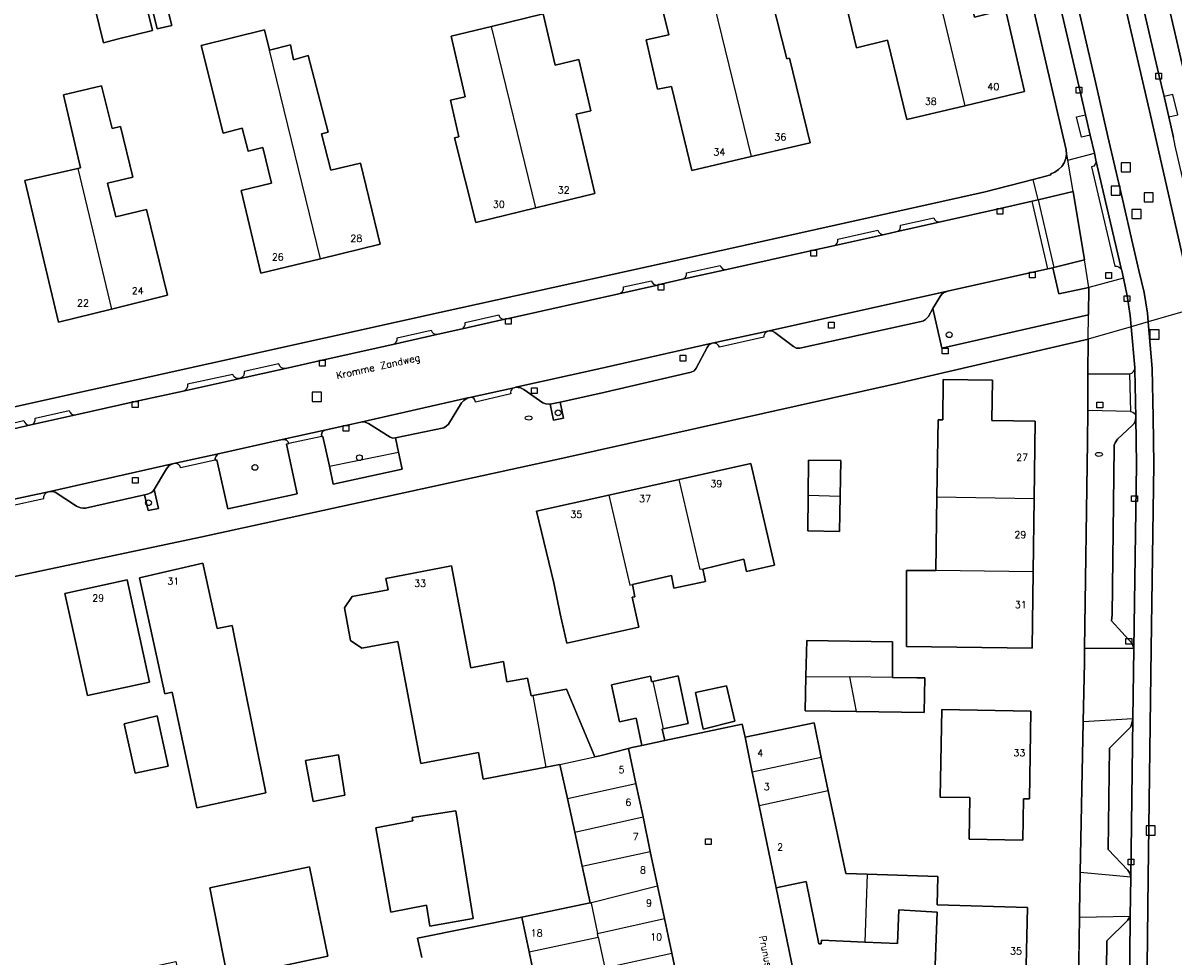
# Model space of a CAD drawing. Header units: metres. Extents: x 108000 to 109000, y 423000 to 423600.
# Tile 5 of 88: x 108062 to 108161, y 423119 to 423200. Entities that reach past the tile are written whole.
import ezdxf

# ---------------------------------------------------------------- set-up
doc = ezdxf.new("R2010")
doc.units = ezdxf.units.M
doc.header["$MEASUREMENT"] = 0
for name, color, linetype in [('Boomspiegel', 10, 'Continuous'), ('brandkraan _ -put', 10, 'Continuous'), ('Erf', 10, 'Continuous'), ('Fietspad', 10, 'Continuous'), ('groenvoorziening', 10, 'Continuous'), ('Huisnummers', 10, 'Continuous'), ('inspectie- _rioolput', 10, 'Continuous'), ('kolk', 10, 'Continuous'), ('onverhard', 10, 'Continuous'), ('Openbare_ruimtenaam', 10, 'Continuous'), ('pand', 10, 'Continuous'), ('Parkeervlak', 10, 'Continuous'), ('rijbaan lokale weg', 10, 'Continuous'), ('vegetatieobject', 10, 'Continuous'), ('Voetpad', 10, 'Continuous'), ('waterleidingput', 10, 'Continuous'), ('Wegmarkering', 10, 'Continuous')]:
    doc.layers.add(name, color=color, linetype=linetype)
doc.styles.get("Standard").update_dxf_attribs({"font": 'txt.shx'})

# ---------------------------------------------------------------- blocks, each defined once
blk = doc.blocks.new('308_ACAD_1_FMEBLOCK60')
at = {"layer": 'Erf', "color": 52, "true_color": 0xd2d200}
for points in [[(19.428, -5.707), (19.047, -4.05), (28.061, -2.208), (33.966, -0.979), (33.281, 2.177), (32.64, 5.126), (32.006, 8.044), (31.366, 10.991), (30.139, 10.757), (24.713, 9.724), (24.327, 12.01), (19.335, 11.06), (17.346, 21.624), (14.241, 21.039), (13.248, 21.717), (12.73, 24.52), (13.408, 25.512), (16.504, 26.095), (16.319, 27.078), (21.984, 28.16), (23.664, 19.331), (26.467, 19.902), (26.772, 18.13), (28.554, 18.444), (28.872, 16.917), (29.029, 16.947), (31.925, 17.511), (34.389, 11.638), (34.82, 11.73), (37.296, 12.364), (37.584, 12.438), (38.455, 12.624), (37.944, 14.996), (36.499, 14.685), (35.81, 17.883), (39.183, 18.609), (39.282, 18.147), (39.384, 18.169), (41.573, 18.64), (42.459, 14.528), (40.296, 14.062), (40.206, 14.043), (40.421, 13.047), (47.115, 14.474), (47.366, 13.348), (53.33, 14.577), (53.959, 11.594), (54.567, 8.713), (56.075, 1.569), (57.925, 1.505), (64.05, 1.292), (63.969, -1.15), (71.796, -1.396), (71.612, -8.84)], [(63.726, -8.652), (63.994, -1.775), (60.661, -1.597), (60.547, -4.485), (57.715, -4.37), (53.971, -4.219), (53.938, -4.517), (53.76, -4.515), (52.645, 0.855), (50.051, 0.311), (53.108, -14.516)], [(76.128, -13.816), (76.282, -2.258), (76.287, -1.852), (76.356, 1.651), (76.612, 14.68), (76.713, 19.794), (76.73, 21.027), (76.972, 38.875), (76.994, 41.593), (77.02, 44.766), (77.044, 47.763), (60.52, 43.937), (31.62, 37.487), (0.275, 30.642), (-29.189, 24.406), (-34.16, 23.366), (-59.129, 18.144), (-77.044, 14.306)]]:
    blk.add_lwpolyline(points, dxfattribs=at)

msp = doc.modelspace()

# ---------------------------------------------------------------- linework, layer by layer
at = {"layer": 'Boomspiegel', "color": 32, "true_color": 0xe17500}
for points in [[(108108.422, 423167.216), (108107.556, 423167.037), (108107.855, 423165.66), (108108.725, 423165.844), (108108.422, 423167.216)], [(108073.326, 423159.651), (108073.197, 423159.503), (108073.032, 423159.378), (108072.746, 423159.262), (108072.49, 423159.205), (108072.796, 423157.836), (108073.684, 423158.012), (108073.326, 423159.651)]]:
    msp.add_lwpolyline(points, dxfattribs=at)
at = {"layer": 'brandkraan _ -put', "color": 5}
for centre in [(108105.705, 423165.85), (108155.013, 423162.699)]:
    msp.add_ellipse(centre, major_axis=(0.3, 0), ratio=0.583333, dxfattribs=at)
at = {"layer": 'Erf', "color": 52, "true_color": 0xd2d200}
for points in [[(108070.131, 423198.605), (108068.934, 423198.294), (108067.433, 423204.444), (108068.28, 423204.672), (108067.688, 423206.94), (108071.048, 423207.795), (108071.707, 423205.292), (108073.174, 423199.353), (108070.131, 423198.605)], [(108073.719, 423204.23), (108074.176, 423204.343), (108074.752, 423202.03), (108074.313, 423201.921), (108074.84, 423199.804), (108073.585, 423199.492), (108073.056, 423201.619), (108072.699, 423201.515), (108071.439, 423206.578), (108073.032, 423206.989), (108073.719, 423204.23)], [(108121.004, 423204.63), (108120.824, 423205.372), (108121.212, 423205.488), (108122.734, 423205.891), (108125.568, 423206.611), (108126.69, 423202.164), (108128.015, 423196.911), (108128.252, 423196.969), (108130.035, 423189.658), (108124.948, 423188.458), (108119.804, 423187.245), (108118.051, 423194.526), (108116.843, 423194.298), (108115.854, 423198.545), (108117.821, 423198.997), (108116.675, 423203.673), (108121.004, 423204.63)], [(108140.624, 423204.556), (108142.581, 423205.034), (108145.056, 423205.608), (108145.745, 423202.595), (108143.865, 423202.105), (108144.238, 423200.523), (108146.923, 423201.185), (108148.588, 423194.083), (108143.415, 423192.859), (108138.387, 423191.67), (108136.737, 423198.524), (108134.044, 423197.876), (108132.455, 423204.477), (108140.181, 423206.366), (108140.624, 423204.556)], [(108047.832, 423163.837), (108098.146, 423175.015), (108124.034, 423180.716), (108145.179, 423185.417), (108149.328, 423186.483), (108150.858, 423186.876), (108150.844, 423186.979), (108151.204, 423187.118), (108151.527, 423187.329), (108151.799, 423187.603), (108152.008, 423187.928), (108152.145, 423188.288), (108152.204, 423188.67), (108152.183, 423189.055), (108148.756, 423203.848)], [(108102.498, 423199.694), (108106.953, 423200.803), (108107.993, 423196.373), (108110.037, 423196.853), (108111.077, 423192.424), (108109.811, 423192.126), (108111.422, 423185.263), (108106.326, 423184.024), (108101.131, 423182.761), (108099.289, 423190.073), (108099.669, 423190.175), (108098.937, 423193.345), (108100.213, 423193.639), (108099.008, 423198.861), (108102.498, 423199.694)], [(108083.286, 423197.663), (108085.1, 423198.118), (108085.357, 423196.835), (108086.64, 423197.211), (108088.368, 423190.555), (108087.802, 423190.411), (108088.608, 423187.277), (108091.173, 423187.88), (108092.869, 423180.868), (108087.701, 423179.615), (108082.548, 423178.366), (108080.853, 423185.528), (108083.478, 423186.16), (108082.701, 423189.235), (108082.134, 423189.091), (108081.441, 423188.917), (108080.938, 423190.904), (108079.29, 423190.488), (108077.379, 423198.05), (108082.853, 423199.433), (108083.286, 423197.663)], [(108069.623, 423175.274), (108065.038, 423174.141), (108063.257, 423181.661), (108062.141, 423186.39), (108066.717, 423187.429), (108066.935, 423187.478), (108065.476, 423193.791), (108068.757, 423194.567), (108069.678, 423190.896), (108070.394, 423191.069), (108071.487, 423186.681), (108069.279, 423186.165), (108069.998, 423183.24), (108072.653, 423183.872), (108074.464, 423176.471), (108069.623, 423175.274)], [(108149.414, 423158.897), (108149.33, 423152.54), (108149.243, 423145.953), (108138.384, 423146.086), (108138.384, 423152.659), (108140.917, 423152.659), (108140.982, 423159.034), (108141.103, 423165.687), (108141.503, 423165.681), (108141.549, 423169.181), (108145.798, 423169.125), (108145.752, 423165.625), (108149.502, 423165.576), (108149.414, 423158.897)], [(108114.671, 423151.435), (108114.87, 423150.391), (108114.665, 423150.342), (108115.24, 423147.758), (108109.001, 423146.362), (108108.428, 423148.898), (108107.886, 423151.583), (108106.391, 423157.79), (108112.643, 423159.183), (108118.714, 423160.536), (108124.913, 423161.918), (108126.95, 423153.115), (108124.534, 423152.57), (108124.305, 423153.644), (108120.755, 423152.782), (108120.984, 423151.708), (108118.241, 423151.136), (108118.042, 423152.239), (108114.671, 423151.435)], [(108129.86, 423159.165), (108129.886, 423162.202), (108132.684, 423162.178), (108132.627, 423159.093), (108132.571, 423156.044), (108129.833, 423156.098), (108129.86, 423159.165)], [(108072.05, 423152.013), (108077.538, 423153.306), (108078.752, 423147.646), (108080.059, 423147.898), (108082.975, 423133.428), (108077.015, 423132.134), (108074.887, 423142.133), (108074.255, 423141.988), (108072.05, 423152.013)], [(108067.556, 423141.838), (108065.608, 423150.669), (108070.977, 423151.844), (108072.924, 423143.012), (108067.556, 423141.838)], [(108134.017, 423140.461), (108129.609, 423140.525), (108129.679, 423143.502), (108129.751, 423146.599), (108137.151, 423146.488), (108137.151, 423143.419), (108139.278, 423143.389), (108139.963, 423143.383), (108139.907, 423140.376), (108134.017, 423140.461)], [(108122.811, 423142.698), (108123.529, 423139.625), (108120.784, 423138.934), (108120.127, 423142.096), (108122.811, 423142.698)], [(108073.584, 423140.088), (108074.543, 423135.739), (108071.665, 423135.131), (108070.72, 423139.398), (108073.584, 423140.088)], [(108141.273, 423133.068), (108141.428, 423140.631), (108149.136, 423140.504), (108149.011, 423132.912), (108148.501, 423132.922), (108148.429, 423129.343), (108143.79, 423129.437), (108143.862, 423133.016), (108141.273, 423133.068)], [(108086.409, 423136.224), (108089.271, 423136.706), (108089.819, 423133.223), (108087.058, 423132.691), (108086.409, 423136.224)], [(108093.774, 423123.114), (108092.479, 423130.407), (108095.681, 423130.996), (108095.631, 423131.307), (108099.411, 423131.874), (108100.901, 423122.555), (108097.151, 423121.898), (108096.857, 423123.715), (108093.774, 423123.114)], [(108076.404, 423116.577), (108079.696, 423117.31), (108078.121, 423125.224), (108086.747, 423127.044), (108088.335, 423119.306), (108082.249, 423117.993), (108082.293, 423117.77), (108082.604, 423116.186), (108083.091, 423113.948), (108078.707, 423113.063), (108077.246, 423112.778), (108072.863, 423111.863), (108071.77, 423111.655), (108071.016, 423115.378), (108072.782, 423115.771), (108072.268, 423118.214), (108075.199, 423118.829), (108075.705, 423116.421), (108076.404, 423116.577)]]:
    msp.add_lwpolyline(points, dxfattribs=at)
msp.add_lwpolyline([(108160.927, 423201.919), (108163.319, 423191.576), (108163.47, 423191.292), (108163.75, 423191.036), (108163.753, 423190.761), (108164.219, 423190.436, 0.097961), (108164.92, 423190.353), (108167.83, 423191.084), (108170.704, 423191.806), (108171.873, 423192.1), (108179.242, 423193.998), (108188.864, 423196.475), (108197.644, 423198.736), (108207.706, 423201.327)], format="xyb", dxfattribs=at)
at = {"layer": 'Fietspad', "color": 255}
for points in [[(108141.13, 423265.161), (108141.32, 423264.928), (108141.769, 423264.23), (108142.589, 423262.795), (108143.193, 423261.391), (108143.437, 423260.733), (108144.881, 423254.847), (108147.193, 423244.858), (108149.44, 423235.246), (108150.213, 423231.969), (108151.886, 423224.731), (108159.562, 423191.678), (108162.501, 423178.716), (108162.803, 423177.716), (108163.19, 423175.301)], [(108159.272, 423174.165), (108159.209, 423174.904), (108158.919, 423176.704), (108158.457, 423178.591), (108157.95, 423180.866), (108157.059, 423184.772), (108155.791, 423190.184), (108154.753, 423194.791), (108151.016, 423210.836), (108145.383, 423234.905), (108140.109, 423257.536), (108139.679, 423259.301), (108138.902, 423261.311), (108138.809, 423261.454)], [(108147.455, 423219.509), (108153.292, 423194.451), (108153.847, 423192.066), (108154.262, 423190.299), (108154.617, 423188.759), (108154.757, 423188.151), (108156.951, 423178.675), (108156.986, 423178.618), (108157.125, 423177.955), (108157.445, 423176.424), (108157.719, 423174.721), (108157.803, 423173.739)], [(108164.642, 423175.722), (108164.278, 423177.993), (108163.954, 423179.34), (108163.753, 423180.173), (108163.746, 423180.204), (108161.578, 423189.514), (108161.566, 423189.564), (108161.448, 423190.114), (108161.066, 423191.901), (108160.639, 423193.661), (108160.174, 423195.665), (108156.443, 423211.736)], [(108157.803, 423173.739), (108158.104, 423170.214), (108158.118, 423170.048), (108158.209, 423165.904), (108158.25, 423161.828), (108158.024, 423145.907), (108157.941, 423139.832), (108157.763, 423126.135), (108157.704, 423122.741), (108157.615, 423112.477)], [(108159.272, 423174.165), (108157.805, 423173.74), (108157.803, 423173.739)], [(108161.525, 423023.264), (108161.396, 423023.408), (108160.303, 423025.009), (108159.371, 423026.841), (108158.548, 423029.526), (108158.247, 423031.914), (108158.172, 423034.512), (108158.225, 423040.658), (108158.479, 423062.883), (108158.702, 423080.866), (108159.1, 423110.723), (108159.263, 423126.117), (108159.524, 423145.886), (108159.75, 423161.825), (108159.709, 423165.928), (108159.617, 423170.128), (108159.272, 423174.165)]]:
    msp.add_lwpolyline(points, dxfattribs=at)
at = {"layer": 'groenvoorziening', "color": 3}
msp.add_line((108088.468, 423161.684), (108094.451, 423162.907), dxfattribs=at)
for points in [[(108154.142, 423177.147), (108151.554, 423176.581), (108151.018, 423178.834), (108150.584, 423178.737), (108141.919, 423176.809), (108141.57, 423176.67), (108141.424, 423176.549), (108141.287, 423176.367), (108140.66, 423175.307), (108141.432, 423171.888), (108154.105, 423174.779), (108154.142, 423177.147)], [(108094.451, 423162.907), (108094.193, 423164.122), (108093.962, 423164.115), (108093.715, 423164.19), (108091.851, 423165.377), (108091.487, 423165.503), (108091.187, 423165.492), (108089.899, 423165.2), (108088.187, 423164.812), (108087.952, 423164.727), (108087.858, 423164.615), (108087.795, 423164.431), (108087.807, 423164.253), (108087.915, 423164.261), (108088.468, 423161.684)], [(108084.969, 423163.635), (108084.877, 423163.819), (108084.762, 423163.923), (108084.571, 423163.997), (108084.387, 423163.993), (108078.998, 423162.789), (108078.808, 423162.71), (108078.666, 423162.559), (108078.597, 423162.364), (108078.604, 423162.197), (108078.745, 423162.221), (108079.696, 423158.001), (108085.68, 423159.303), (108084.774, 423163.592), (108084.969, 423163.635)], [(108088.468, 423161.684), (108088.806, 423160.113), (108094.768, 423161.412), (108094.451, 423162.907)]]:
    msp.add_lwpolyline(points, dxfattribs=at)
at = {"layer": 'inspectie- _rioolput', "color": 30}
for p, q in [((108157.728, 423187.929), (108156.928, 423187.929)), ((108156.928, 423187.929), (108156.928, 423187.129)), ((108157.728, 423187.129), (108157.728, 423187.929)), ((108156.928, 423187.129), (108157.728, 423187.129)), ((108156.855, 423185.91), (108156.055, 423185.91)), ((108156.055, 423185.91), (108156.055, 423185.11)), ((108156.855, 423185.11), (108156.855, 423185.91)), ((108156.055, 423185.11), (108156.855, 423185.11)), ((108159.715, 423185.334), (108158.915, 423185.334)), ((108158.915, 423185.334), (108158.915, 423184.534)), ((108159.715, 423184.534), (108159.715, 423185.334)), ((108158.667, 423183.894), (108157.867, 423183.894)), ((108157.867, 423183.894), (108157.867, 423183.094)), ((108158.667, 423183.094), (108158.667, 423183.894)), ((108158.915, 423184.534), (108159.715, 423184.534)), ((108157.867, 423183.094), (108158.667, 423183.094)), ((108160.215, 423173.48), (108159.415, 423173.48)), ((108159.415, 423173.48), (108159.415, 423172.68)), ((108159.415, 423172.68), (108160.215, 423172.68)), ((108160.215, 423172.68), (108160.215, 423173.48)), ((108087.776, 423168.079), (108086.976, 423168.079)), ((108086.976, 423168.079), (108086.976, 423167.279)), ((108087.776, 423167.279), (108087.776, 423168.079)), ((108086.976, 423167.279), (108087.776, 423167.279)), ((108159.882, 423130.564), (108159.082, 423130.564)), ((108159.082, 423130.564), (108159.082, 423129.764)), ((108159.882, 423129.764), (108159.882, 423130.564)), ((108159.082, 423129.764), (108159.882, 423129.764))]:
    msp.add_line(p, q, dxfattribs=at)
at = {"layer": 'kolk', "color": 30, "true_color": 0xf07a00}
for p, q in [((108159.924, 423195.165), (108159.924, 423195.665)), ((108159.924, 423195.665), (108160.424, 423195.665)), ((108160.424, 423195.665), (108160.424, 423195.165)), ((108160.424, 423195.165), (108159.924, 423195.165)), ((108153.042, 423193.951), (108153.042, 423194.451)), ((108153.042, 423194.451), (108153.542, 423194.451)), ((108153.542, 423193.951), (108153.042, 423193.951)), ((108153.542, 423194.451), (108153.542, 423193.951)), ((108146.213, 423183.465), (108146.213, 423183.965)), ((108146.213, 423183.965), (108146.713, 423183.965)), ((108146.713, 423183.965), (108146.713, 423183.465)), ((108146.713, 423183.465), (108146.213, 423183.465)), ((108130.092, 423179.85), (108130.092, 423180.35)), ((108130.092, 423180.35), (108130.592, 423180.35)), ((108130.592, 423179.85), (108130.092, 423179.85)), ((108130.592, 423180.35), (108130.592, 423179.85)), ((108149.004, 423177.969), (108149.004, 423178.469)), ((108149.004, 423178.469), (108149.504, 423178.469)), ((108149.504, 423177.969), (108149.004, 423177.969)), ((108149.504, 423178.469), (108149.504, 423177.969)), ((108116.888, 423176.909), (108116.888, 423177.409)), ((108116.888, 423177.409), (108117.388, 423177.409)), ((108117.388, 423176.909), (108116.888, 423176.909)), ((108117.388, 423177.409), (108117.388, 423176.909)), ((108157.195, 423175.924), (108157.195, 423176.424)), ((108157.195, 423176.424), (108157.695, 423176.424)), ((108157.695, 423175.924), (108157.195, 423175.924)), ((108157.695, 423176.424), (108157.695, 423175.924)), ((108103.698, 423173.951), (108103.698, 423174.451)), ((108103.698, 423174.451), (108104.198, 423174.451)), ((108104.198, 423173.951), (108103.698, 423173.951)), ((108104.198, 423174.451), (108104.198, 423173.951)), ((108131.622, 423173.627), (108131.622, 423174.127)), ((108131.622, 423174.127), (108132.122, 423174.127)), ((108132.122, 423173.627), (108131.622, 423173.627)), ((108132.122, 423174.127), (108132.122, 423173.627)), ((108141.461, 423171.387), (108141.461, 423171.887)), ((108141.461, 423171.887), (108141.961, 423171.887)), ((108141.961, 423171.887), (108141.961, 423171.387)), ((108087.604, 423170.342), (108087.604, 423170.842)), ((108087.604, 423170.842), (108088.104, 423170.842)), ((108088.104, 423170.842), (108088.104, 423170.342)), ((108118.804, 423170.774), (108118.804, 423171.274)), ((108118.804, 423171.274), (108119.304, 423171.274)), ((108119.304, 423170.774), (108118.804, 423170.774)), ((108119.304, 423171.274), (108119.304, 423170.774)), ((108141.961, 423171.387), (108141.461, 423171.387)), ((108088.104, 423170.342), (108087.604, 423170.342)), ((108105.94, 423167.953), (108105.94, 423168.453)), ((108105.94, 423168.453), (108106.44, 423168.453)), ((108106.44, 423167.953), (108105.94, 423167.953)), ((108106.44, 423168.453), (108106.44, 423167.953)), ((108071.422, 423166.764), (108071.422, 423167.264)), ((108071.422, 423167.264), (108071.922, 423167.264)), ((108071.922, 423166.764), (108071.422, 423166.764)), ((108071.922, 423167.264), (108071.922, 423166.764)), ((108089.649, 423164.7), (108089.649, 423165.2)), ((108089.649, 423165.2), (108090.149, 423165.2)), ((108090.149, 423164.7), (108089.649, 423164.7)), ((108090.149, 423165.2), (108090.149, 423164.7)), ((108071.44, 423160.198), (108071.44, 423160.698)), ((108071.44, 423160.698), (108071.94, 423160.698)), ((108071.94, 423160.698), (108071.94, 423160.198)), ((108071.94, 423160.198), (108071.44, 423160.198)), ((108157.839, 423158.631), (108157.839, 423159.131)), ((108157.839, 423159.131), (108158.339, 423159.131)), ((108158.339, 423159.131), (108158.339, 423158.631)), ((108158.339, 423158.631), (108157.839, 423158.631)), ((108157.342, 423146.275), (108157.342, 423146.775)), ((108157.342, 423146.775), (108157.842, 423146.775)), ((108157.842, 423146.775), (108157.842, 423146.275)), ((108157.842, 423146.275), (108157.342, 423146.275)), ((108120.987, 423128.963), (108120.987, 423129.463)), ((108120.987, 423129.463), (108121.487, 423129.463)), ((108121.487, 423128.963), (108120.987, 423128.963)), ((108121.487, 423129.463), (108121.487, 423128.963)), ((108157.533, 423127.192), (108157.533, 423127.692)), ((108157.533, 423127.692), (108158.033, 423127.692)), ((108158.033, 423127.192), (108157.533, 423127.192)), ((108158.033, 423127.692), (108158.033, 423127.192))]:
    msp.add_line(p, q, dxfattribs=at)
at = {"layer": 'onverhard', "color": 255}
for points in [[(108108.422, 423167.216), (108107.556, 423167.037), (108107.855, 423165.66), (108108.725, 423165.844), (108108.422, 423167.216)], [(108073.326, 423159.651), (108073.197, 423159.503), (108073.032, 423159.378), (108072.746, 423159.262), (108072.49, 423159.205), (108072.796, 423157.836), (108073.684, 423158.012), (108073.326, 423159.651)]]:
    msp.add_lwpolyline(points, dxfattribs=at)
at = {"layer": 'pand', "color": 1}
for p, q in [((108140.624, 423204.556), (108143.415, 423192.859)), ((108106.326, 423184.024), (108102.498, 423199.694)), ((108087.701, 423179.615), (108083.286, 423197.663)), ((108066.717, 423187.429), (108069.623, 423175.274)), ((108118.714, 423160.536), (108112.643, 423159.183)), ((108129.86, 423159.165), (108132.627, 423159.093)), ((108140.982, 423159.034), (108140.917, 423152.659)), ((108140.982, 423159.034), (108149.414, 423158.897)), ((108149.33, 423152.54), (108149.414, 423158.897)), ((108149.33, 423152.54), (108140.917, 423152.659)), ((108116.428, 423143.068), (108117.34, 423138.961)), ((108129.679, 423143.502), (108133.445, 423143.47)), ((108133.445, 423143.47), (108134.017, 423140.461)), ((108137.151, 423143.419), (108133.445, 423143.47)), ((108106.073, 423141.846), (108107.183, 423135.656)), ((108107.183, 423135.656), (108108.41, 423135.89)), ((108108.41, 423135.89), (108111.433, 423136.537)), ((108108.41, 423135.89), (108109.05, 423132.943)), ((108131.003, 423136.493), (108125.035, 423135.21)), ((108131.611, 423133.612), (108131.003, 423136.493)), ((108125.035, 423135.21), (108125.633, 423132.308)), ((108109.05, 423132.943), (108114.98, 423134.23)), ((108115.589, 423131.344), (108114.98, 423134.23)), ((108109.05, 423132.943), (108109.684, 423130.025)), ((108131.611, 423133.612), (108125.633, 423132.308)), ((108109.684, 423130.025), (108115.589, 423131.344)), ((108116.217, 423128.364), (108115.589, 423131.344)), ((108109.684, 423130.025), (108110.325, 423127.076)), ((108110.325, 423127.076), (108116.217, 423128.364)), ((108116.846, 423125.386), (108116.217, 423128.364)), ((108110.325, 423127.076), (108111.01, 423123.92)), ((108134.969, 423126.404), (108134.759, 423120.529)), ((108111.01, 423123.92), (108116.846, 423125.386)), ((108117.443, 423122.552), (108116.846, 423125.386)), ((108111.654, 423121.269), (108117.443, 423122.552)), ((108118.074, 423119.565), (108117.443, 423122.552)), ((108105.738, 423119.688), (108111.722, 423120.945)), ((108111.722, 423120.945), (108111.654, 423121.269)), ((108111.722, 423120.945), (108112.284, 423118.293)), ((108105.738, 423119.688), (108106.36, 423116.736)), ((108112.284, 423118.293), (108118.074, 423119.565)), ((108118.681, 423116.683), (108118.074, 423119.565))]:
    msp.add_line(p, q, dxfattribs=at)
for points in [[(108071.707, 423205.292), (108071.048, 423207.795), (108067.688, 423206.94), (108068.28, 423204.672), (108067.433, 423204.444), (108068.934, 423198.294), (108070.131, 423198.605), (108073.174, 423199.353), (108071.707, 423205.292)], [(108071.439, 423206.578), (108072.699, 423201.515), (108073.056, 423201.619), (108073.585, 423199.492), (108074.84, 423199.804), (108074.313, 423201.921), (108074.752, 423202.03), (108074.176, 423204.343), (108073.719, 423204.23), (108073.032, 423206.989), (108071.439, 423206.578)], [(108124.948, 423188.458), (108130.035, 423189.658), (108128.252, 423196.969), (108128.015, 423196.911), (108126.69, 423202.164), (108125.568, 423206.611), (108122.734, 423205.891), (108121.212, 423205.488), (108120.824, 423205.372), (108121.004, 423204.63)], [(108140.624, 423204.556), (108140.181, 423206.366), (108132.455, 423204.477), (108134.044, 423197.876), (108136.737, 423198.524), (108138.387, 423191.67), (108143.415, 423192.859)], [(108143.415, 423192.859), (108148.588, 423194.083), (108146.923, 423201.185), (108144.238, 423200.523), (108143.865, 423202.105), (108145.745, 423202.595), (108145.056, 423205.608), (108142.581, 423205.034), (108140.624, 423204.556)], [(108121.004, 423204.63), (108116.675, 423203.673), (108117.821, 423198.997), (108115.854, 423198.545), (108116.843, 423194.298), (108118.051, 423194.526), (108119.804, 423187.245), (108124.948, 423188.458)], [(108121.004, 423204.63), (108122.06, 423200.269), (108124.948, 423188.458)], [(108106.326, 423184.024), (108111.422, 423185.263), (108109.811, 423192.126), (108111.077, 423192.424), (108110.037, 423196.853), (108107.993, 423196.373), (108106.953, 423200.803), (108102.498, 423199.694)], [(108102.498, 423199.694), (108099.008, 423198.861), (108100.213, 423193.639), (108098.937, 423193.345), (108099.669, 423190.175), (108099.289, 423190.073), (108101.131, 423182.761), (108106.326, 423184.024)], [(108083.286, 423197.663), (108082.853, 423199.433), (108077.379, 423198.05), (108079.29, 423190.488), (108080.938, 423190.904), (108081.441, 423188.917), (108082.134, 423189.091), (108082.701, 423189.235), (108083.478, 423186.16), (108080.853, 423185.528), (108082.548, 423178.366), (108087.701, 423179.615)], [(108087.701, 423179.615), (108092.869, 423180.868), (108091.173, 423187.88), (108088.608, 423187.277), (108087.802, 423190.411), (108088.368, 423190.555), (108086.64, 423197.211), (108085.357, 423196.835), (108085.1, 423198.118), (108083.286, 423197.663)], [(108069.623, 423175.274), (108074.464, 423176.471), (108072.653, 423183.872), (108069.998, 423183.24), (108069.279, 423186.165), (108071.487, 423186.681), (108070.394, 423191.069), (108069.678, 423190.896), (108068.757, 423194.567), (108065.476, 423193.791), (108066.935, 423187.478), (108066.717, 423187.429)], [(108066.717, 423187.429), (108062.141, 423186.39), (108063.257, 423181.661), (108065.038, 423174.141), (108069.623, 423175.274)], [(108149.414, 423158.897), (108149.502, 423165.576), (108145.752, 423165.625), (108145.798, 423169.125), (108141.549, 423169.181), (108141.503, 423165.681), (108141.103, 423165.687), (108140.982, 423159.034)], [(108120.755, 423152.782), (108124.305, 423153.644), (108124.534, 423152.57), (108126.95, 423153.115), (108124.913, 423161.918), (108118.714, 423160.536)], [(108132.627, 423159.093), (108132.684, 423162.178), (108129.886, 423162.202), (108129.86, 423159.165)], [(108120.755, 423152.782), (108120.531, 423152.736), (108118.714, 423160.536)], [(108112.643, 423159.183), (108106.391, 423157.79), (108107.886, 423151.583), (108108.428, 423148.898), (108109.001, 423146.362), (108115.24, 423147.758), (108114.665, 423150.342), (108114.87, 423150.391), (108114.671, 423151.435)], [(108112.643, 423159.183), (108114.452, 423151.391), (108114.671, 423151.435)], [(108129.86, 423159.165), (108129.833, 423156.098), (108132.571, 423156.044), (108132.627, 423159.093)], [(108078.752, 423147.646), (108077.538, 423153.306), (108072.05, 423152.013), (108074.255, 423141.988), (108074.887, 423142.133), (108077.015, 423132.134), (108082.975, 423133.428), (108080.059, 423147.898), (108078.752, 423147.646)], [(108106.073, 423141.846), (108105.916, 423141.816), (108105.598, 423143.343), (108103.816, 423143.029), (108103.511, 423144.801), (108100.708, 423144.23), (108099.028, 423153.059), (108093.363, 423151.977), (108093.548, 423150.994), (108090.452, 423150.411), (108089.774, 423149.419), (108090.292, 423146.616), (108091.285, 423145.938), (108094.39, 423146.523), (108096.379, 423135.959), (108101.371, 423136.909), (108101.757, 423134.623), (108107.183, 423135.656)], [(108114.671, 423151.435), (108118.042, 423152.239), (108118.241, 423151.136), (108120.984, 423151.708), (108120.755, 423152.782)], [(108070.977, 423151.844), (108065.608, 423150.669), (108067.556, 423141.838), (108072.924, 423143.012), (108070.977, 423151.844)], [(108140.917, 423152.659), (108138.384, 423152.659), (108138.384, 423146.086), (108149.243, 423145.953), (108149.33, 423152.54)], [(108137.151, 423143.419), (108137.151, 423146.488), (108129.751, 423146.599), (108129.679, 423143.502)], [(108116.428, 423143.068), (108116.326, 423143.046), (108116.227, 423143.508), (108112.854, 423142.782), (108113.543, 423139.584), (108114.988, 423139.895), (108115.499, 423137.523), (108117.465, 423137.946), (108117.25, 423138.942), (108117.34, 423138.961)], [(108117.34, 423138.961), (108119.503, 423139.427), (108118.617, 423143.539), (108116.428, 423143.068)], [(108129.679, 423143.502), (108129.609, 423140.525), (108134.017, 423140.461)], [(108134.017, 423140.461), (108139.907, 423140.376), (108139.963, 423143.383), (108139.278, 423143.389), (108137.151, 423143.419)], [(108111.433, 423136.537), (108108.969, 423142.41), (108106.073, 423141.846)], [(108120.784, 423138.934), (108123.529, 423139.625), (108122.811, 423142.698), (108120.127, 423142.096), (108120.784, 423138.934)], [(108071.665, 423135.131), (108074.543, 423135.739), (108073.584, 423140.088), (108070.72, 423139.398), (108071.665, 423135.131)], [(108149.136, 423140.504), (108141.428, 423140.631), (108141.273, 423133.068), (108143.862, 423133.016), (108143.79, 423129.437), (108148.429, 423129.343), (108148.501, 423132.922), (108149.011, 423132.912), (108149.136, 423140.504)], [(108131.003, 423136.493), (108130.374, 423139.476), (108124.41, 423138.247), (108125.035, 423135.21)], [(108114.98, 423134.23), (108114.34, 423137.263), (108111.864, 423136.629), (108111.433, 423136.537)], [(108089.819, 423133.223), (108089.271, 423136.706), (108086.409, 423136.224), (108087.058, 423132.691), (108089.819, 423133.223)], [(108134.969, 423126.404), (108133.119, 423126.468), (108131.611, 423133.612)], [(108095.681, 423130.996), (108092.479, 423130.407), (108093.774, 423123.114), (108096.857, 423123.715), (108097.151, 423121.898), (108100.901, 423122.555), (108099.411, 423131.874), (108095.631, 423131.307), (108095.681, 423130.996)], [(108125.633, 423132.308), (108127.095, 423125.21), (108129.689, 423125.754), (108130.804, 423120.384), (108130.982, 423120.382), (108131.015, 423120.68), (108134.759, 423120.529)], [(108082.293, 423117.77), (108082.249, 423117.993), (108088.335, 423119.306), (108086.747, 423127.044), (108078.121, 423125.224), (108079.696, 423117.31)], [(108134.759, 423120.529), (108137.591, 423120.414), (108137.705, 423123.302), (108141.038, 423123.124), (108140.77, 423116.247), (108143.984, 423116.189), (108143.981, 423115.802), (108145.201, 423115.792), (108145.234, 423116.149), (108148.656, 423116.059), (108148.84, 423123.503), (108141.013, 423123.749), (108141.094, 423126.191), (108134.969, 423126.404)], [(108111.01, 423123.92), (108105.105, 423122.691), (108105.738, 423119.688)], [(108111.01, 423123.92), (108111.099, 423123.89), (108111.654, 423121.269)]]:
    msp.add_lwpolyline(points, dxfattribs=at)
at = {"layer": 'Parkeervlak', "color": 255}
for points in [[(108140.66, 423175.307), (108141.287, 423176.367), (108141.424, 423176.549), (108141.57, 423176.67), (108141.919, 423176.809), (108126.491, 423173.396), (108126.737, 423173.395), (108126.996, 423173.251), (108128.589, 423172.028), (108128.869, 423171.898), (108129.156, 423171.89), (108139.652, 423174.198), (108139.842, 423174.262), (108140.015, 423174.364), (108140.264, 423174.637), (108140.66, 423175.307)], [(108121.558, 423172.313), (108111.513, 423170.048), (108104.596, 423168.502), (108104.981, 423168.459), (108105.296, 423168.321), (108106.922, 423167.162), (108107.19, 423167.061), (108107.556, 423167.037), (108108.422, 423167.216), (108111.947, 423168.01), (108119.763, 423169.8), (108120.005, 423169.923), (108120.194, 423170.172), (108121.131, 423171.953), (108121.287, 423172.171), (108121.558, 423172.313)], [(108100.45, 423167.584), (108091.187, 423165.492), (108091.487, 423165.503), (108091.851, 423165.377), (108093.715, 423164.19), (108093.962, 423164.115), (108094.193, 423164.122), (108098.37, 423165.01), (108098.571, 423165.129), (108098.76, 423165.325), (108099.881, 423167.156), (108100.086, 423167.359), (108100.45, 423167.584)], [(108158.209, 423165.904), (108158.131, 423165.532), (108158.032, 423165.354), (108157.899, 423165.2), (108156.607, 423164.008), (108156.415, 423163.713), (108156.342, 423163.49), (108156.317, 423163.285), (108156.156, 423148.819), (108156.11, 423148.306), (108157.879, 423146.355), (108158.024, 423145.907), (108158.25, 423161.828), (108158.209, 423165.904)], [(108073.326, 423159.651), (108074.392, 423161.454), (108074.615, 423161.73), (108074.762, 423161.824), (108075.009, 423161.914), (108064.184, 423159.474), (108064.576, 423159.481), (108064.769, 423159.422), (108066.615, 423158.21), (108066.945, 423158.076), (108067.181, 423158.046), (108067.381, 423158.06), (108072.49, 423159.205), (108072.746, 423159.262), (108073.032, 423159.378), (108073.197, 423159.503), (108073.326, 423159.651)], [(108157.941, 423139.832), (108157.757, 423139.149), (108155.925, 423137.289), (108155.819, 423128.535), (108157.5, 423126.733), (108157.684, 423126.485), (108157.763, 423126.135), (108157.941, 423139.832)], [(108157.704, 423122.741), (108157.493, 423122.385), (108155.691, 423120.644), (108155.597, 423113.14), (108157.338, 423111.368), (108157.533, 423111.093), (108157.57, 423110.899), (108157.6, 423110.741), (108157.615, 423112.477), (108157.704, 423122.741)]]:
    msp.add_lwpolyline(points, dxfattribs=at)
at = {"layer": 'rijbaan lokale weg', "color": 255}
for p, q in [((108149.758, 423184.707), (108149.237, 423184.59)), ((108150.584, 423178.737), (108149.237, 423184.59)), ((108149.758, 423184.707), (108151.11, 423178.851))]:
    msp.add_line(p, q, dxfattribs=at)
for points in [[(108163.19, 423175.301), (108162.803, 423177.716), (108162.501, 423178.716), (108159.562, 423191.678), (108151.886, 423224.731), (108150.213, 423231.969), (108149.44, 423235.246), (108147.193, 423244.858), (108144.881, 423254.847), (108143.437, 423260.733), (108143.193, 423261.391), (108142.589, 423262.795), (108141.769, 423264.23), (108141.32, 423264.928), (108141.13, 423265.161)], [(108138.809, 423261.454), (108138.902, 423261.311), (108139.679, 423259.301), (108140.109, 423257.536), (108145.383, 423234.905), (108151.016, 423210.836), (108154.753, 423194.791), (108155.791, 423190.184), (108157.059, 423184.772), (108157.95, 423180.866), (108158.457, 423178.591), (108158.919, 423176.704), (108159.209, 423174.904), (108159.272, 423174.165)], [(108149.237, 423184.59), (108146.463, 423183.965), (108141.301, 423182.802), (108137.463, 423181.938), (108136.457, 423181.713), (108132.053, 423180.73), (108130.342, 423180.35), (108122.828, 423178.679), (108118.99, 423177.843), (108117.138, 423177.409), (108116.855, 423177.343), (108113.486, 423176.59), (108103.948, 423174.451), (108103.644, 423174.383), (108099.841, 423173.521), (108097.876, 423173.096), (108093.945, 423172.205), (108087.854, 423170.842), (108084.682, 423170.132), (108080.747, 423169.266), (108075.823, 423168.183), (108071.672, 423167.264), (108066.556, 423166.132), (108062.653, 423165.243), (108058.698, 423164.341)], [(108151.11, 423178.851), (108153.75, 423179.532), (108152.778, 423185.437), (108149.758, 423184.707)], [(108041.424, 423154.399), (108046.115, 423155.457), (108046.177, 423155.484), (108056.302, 423157.713), (108060.258, 423158.614), (108064.184, 423159.474), (108075.009, 423161.914), (108078.998, 423162.789), (108084.387, 423163.993), (108088.187, 423164.812), (108089.899, 423165.2), (108091.187, 423165.492), (108100.45, 423167.584), (108100.628, 423167.624), (108104.317, 423168.441), (108104.44, 423168.468), (108104.596, 423168.502), (108111.513, 423170.048), (108121.558, 423172.313), (108126.383, 423173.371), (108126.491, 423173.396), (108141.919, 423176.809), (108150.584, 423178.737)], [(108150.584, 423178.737), (108151.018, 423178.834), (108151.11, 423178.851)], [(108163.19, 423175.301), (108161.247, 423174.738), (108159.272, 423174.165)], [(108159.272, 423174.165), (108159.617, 423170.128), (108159.709, 423165.928), (108159.75, 423161.825), (108159.524, 423145.886), (108159.263, 423126.117), (108159.1, 423110.723), (108158.702, 423080.866), (108158.479, 423062.883), (108158.225, 423040.658), (108158.172, 423034.512), (108158.247, 423031.914), (108158.548, 423029.526), (108159.371, 423026.841), (108160.303, 423025.009), (108161.396, 423023.408), (108161.525, 423023.264)], [(108130.152, 423110.383), (108127.095, 423125.21), (108125.633, 423132.308), (108125.035, 423135.21), (108124.41, 423138.247), (108124.159, 423139.373), (108117.465, 423137.946), (108115.499, 423137.523), (108114.628, 423137.337), (108114.34, 423137.263), (108114.98, 423134.23), (108115.589, 423131.344), (108116.217, 423128.364), (108116.846, 423125.386), (108117.443, 423122.552), (108118.074, 423119.565), (108118.681, 423116.683)], [(108106.36, 423116.736), (108105.738, 423119.688), (108105.105, 423122.691), (108096.091, 423120.849), (108096.472, 423119.192)]]:
    msp.add_lwpolyline(points, dxfattribs=at)
at = {"layer": 'vegetatieobject', "color": 3}
for centre in [(108142.066, 423173.051), (108108.251, 423166.291), (108082.036, 423161.573), (108091.062, 423162.414), (108072.831, 423158.519)]:
    msp.add_circle(centre, 0.25, dxfattribs=at)
at = {"layer": 'Voetpad', "color": 255}
for p, q in [((108160.639, 423193.661), (108161.066, 423191.901)), ((108154.262, 423190.299), (108153.847, 423192.066)), ((108161.066, 423191.901), (108161.448, 423190.114)), ((108154.617, 423188.759), (108154.262, 423190.299)), ((108152.332, 423188.147), (108152.183, 423189.055)), ((108152.332, 423188.147), (108154.617, 423188.759)), ((108154.757, 423188.151), (108154.617, 423188.759)), ((108152.778, 423185.437), (108152.332, 423188.147)), ((108156.951, 423178.675), (108154.757, 423188.151)), ((108149.758, 423184.707), (108149.328, 423186.483)), ((108149.758, 423184.707), (108152.778, 423185.437)), ((108152.778, 423185.437), (108153.75, 423179.532)), ((108137.463, 423181.938), (108141.301, 423182.802)), ((108132.053, 423180.73), (108136.457, 423181.713)), ((108136.457, 423181.713), (108137.463, 423181.938)), ((108118.99, 423177.843), (108122.828, 423178.679)), ((108154.142, 423177.147), (108153.75, 423179.532)), ((108157.125, 423177.955), (108154.142, 423177.147)), ((108113.486, 423176.59), (108116.855, 423177.343)), ((108154.142, 423177.147), (108154.105, 423174.779)), ((108154.088, 423172.662), (108154.105, 423174.779)), ((108099.841, 423173.521), (108103.644, 423174.383)), ((108157.803, 423173.739), (108154.088, 423172.662)), ((108093.945, 423172.205), (108097.876, 423173.096)), ((108097.876, 423173.096), (108099.841, 423173.521)), ((108126.383, 423173.371), (108121.558, 423172.313)), ((108154.088, 423172.662), (108154.064, 423169.665)), ((108080.747, 423169.266), (108084.682, 423170.132)), ((108154.064, 423169.665), (108154.038, 423166.492)), ((108154.064, 423169.665), (108157.655, 423169.68)), ((108157.655, 423169.68), (108157.734, 423166.418)), ((108158.209, 423165.904), (108158.118, 423170.048)), ((108075.823, 423168.183), (108080.747, 423169.266)), ((108104.317, 423168.441), (108100.628, 423167.624)), ((108062.653, 423165.243), (108066.556, 423166.132)), ((108157.734, 423166.418), (108154.038, 423166.492)), ((108058.698, 423164.341), (108062.653, 423165.243)), ((108087.807, 423164.253), (108084.969, 423163.635)), ((108064.184, 423159.474), (108060.258, 423158.614)), ((108158.024, 423145.907), (108153.774, 423145.926)), ((108157.941, 423139.832), (108158.024, 423145.907)), ((108157.941, 423139.832), (108153.656, 423139.579)), ((108153.656, 423139.579), (108153.4, 423126.55)), ((108157.763, 423126.135), (108153.4, 423126.55)), ((108157.704, 423122.741), (108157.763, 423126.135)), ((108153.326, 423122.641), (108153.172, 423111.083)), ((108157.704, 423122.741), (108153.326, 423122.641))]:
    msp.add_line(p, q, dxfattribs=at)
for points in [[(108163.753, 423190.761), (108163.75, 423191.036), (108163.47, 423191.292), (108163.319, 423191.576), (108160.927, 423201.919), (108161.268, 423202.005), (108160.187, 423206.668), (108160.289, 423206.693), (108159.596, 423209.533), (108159.206, 423209.453), (108155.433, 423225.748), (108155.413, 423225.834), (108155.345, 423226.126)], [(108153.347, 423225.069), (108153.625, 423223.87), (108156.443, 423211.736), (108160.174, 423195.665), (108160.639, 423193.661)], [(108145.068, 423219.564), (108148.756, 423203.848), (108152.183, 423189.055)], [(108153.847, 423192.066), (108153.292, 423194.451), (108147.455, 423219.509), (108147.414, 423219.595)], [(108161.066, 423191.901), (108161.841, 423192.081), (108161.415, 423193.826), (108160.639, 423193.661)], [(108154.262, 423190.299), (108153.492, 423190.127), (108153.072, 423191.885), (108153.847, 423192.066)], [(108152.183, 423189.055), (108152.204, 423188.67), (108152.145, 423188.288), (108152.008, 423187.928), (108151.799, 423187.603), (108151.527, 423187.329), (108151.204, 423187.118), (108150.844, 423186.979), (108150.858, 423186.876), (108149.328, 423186.483)], [(108154.757, 423188.151), (108154.757, 423187.94), (108154.7, 423187.794), (108154.561, 423187.641), (108154.371, 423187.557), (108156.375, 423178.966), (108156.561, 423178.977), (108156.715, 423178.932), (108156.847, 423178.842), (108156.951, 423178.675)], [(108149.328, 423186.483), (108145.179, 423185.417), (108124.034, 423180.716), (108098.146, 423175.015), (108047.832, 423163.837), (108039.607, 423162.031)], [(108141.301, 423182.802), (108146.463, 423183.965), (108149.237, 423184.59), (108149.758, 423184.707)], [(108137.463, 423181.938), (108137.653, 423182.014), (108137.796, 423182.16), (108137.866, 423182.352), (108137.86, 423182.525), (108140.736, 423183.168), (108140.793, 423183.027), (108140.932, 423182.88), (108141.118, 423182.802), (108141.301, 423182.802)], [(108132.053, 423180.73), (108132.24, 423180.81), (108132.378, 423180.959), (108132.443, 423181.152), (108132.434, 423181.321), (108135.894, 423182.093), (108135.974, 423181.908), (108136.081, 423181.8), (108136.264, 423181.716), (108136.457, 423181.713)], [(108122.828, 423178.679), (108130.342, 423180.35), (108132.053, 423180.73)], [(108118.99, 423177.843), (108119.12, 423177.9), (108119.264, 423178.042), (108119.338, 423178.231), (108119.337, 423178.398), (108122.267, 423179.05), (108122.32, 423178.91), (108122.454, 423178.761), (108122.637, 423178.68), (108122.828, 423178.679)], [(108153.75, 423179.532), (108151.11, 423178.851), (108151.018, 423178.834), (108151.554, 423176.581), (108154.142, 423177.147)], [(108157.125, 423177.955), (108156.986, 423178.618), (108156.951, 423178.675)], [(108113.486, 423176.59), (108113.638, 423176.645), (108113.801, 423176.786), (108113.892, 423176.981), (108113.899, 423177.183), (108116.332, 423177.718), (108116.379, 423177.581), (108116.502, 423177.435), (108116.674, 423177.351), (108116.855, 423177.343)], [(108116.855, 423177.343), (108117.138, 423177.409), (108118.99, 423177.843)], [(108157.803, 423173.739), (108157.719, 423174.721), (108157.445, 423176.424), (108157.125, 423177.955)], [(108103.644, 423174.383), (108103.948, 423174.451), (108113.486, 423176.59)], [(108099.841, 423173.521), (108100.03, 423173.61), (108100.138, 423173.724), (108100.219, 423173.916), (108100.217, 423174.111), (108103.115, 423174.765), (108103.188, 423174.584), (108103.289, 423174.476), (108103.465, 423174.391), (108103.644, 423174.383)], [(108154.105, 423174.779), (108141.432, 423171.888), (108140.66, 423175.307), (108140.264, 423174.637), (108140.015, 423174.364), (108139.842, 423174.262), (108139.652, 423174.198), (108129.156, 423171.89), (108128.869, 423171.898), (108128.589, 423172.028), (108126.996, 423173.251), (108126.737, 423173.395), (108126.491, 423173.396), (108126.383, 423173.371)], [(108158.118, 423170.048), (108158.104, 423170.214), (108157.803, 423173.739)], [(108042.884, 423148.265), (108047.855, 423149.305), (108077.319, 423155.541), (108108.664, 423162.386), (108137.564, 423168.836), (108154.088, 423172.662)], [(108093.945, 423172.205), (108094.139, 423172.291), (108094.252, 423172.404), (108094.339, 423172.599), (108094.344, 423172.789), (108097.259, 423173.453), (108097.352, 423173.267), (108097.468, 423173.161), (108097.662, 423173.085), (108097.876, 423173.096)], [(108126.383, 423173.371), (108126.229, 423173.278), (108126.111, 423173.143), (108126.041, 423172.978), (108126.024, 423172.83), (108122.191, 423171.974), (108122.124, 423172.116), (108121.973, 423172.261), (108121.777, 423172.331), (108121.558, 423172.313)], [(108084.682, 423170.132), (108087.854, 423170.842), (108093.945, 423172.205)], [(108121.558, 423172.313), (108121.287, 423172.171), (108121.131, 423171.953), (108120.194, 423170.172), (108120.005, 423169.923), (108119.763, 423169.8), (108111.947, 423168.01), (108108.422, 423167.216), (108108.725, 423165.844), (108107.855, 423165.66), (108107.556, 423167.037), (108107.19, 423167.061), (108106.922, 423167.162), (108105.296, 423168.321), (108104.981, 423168.459), (108104.596, 423168.502), (108104.44, 423168.468), (108104.317, 423168.441)], [(108084.682, 423170.132), (108084.476, 423170.136), (108084.289, 423170.223), (108084.181, 423170.335), (108084.101, 423170.525), (108081.102, 423169.867), (108081.107, 423169.697), (108081.036, 423169.497), (108080.889, 423169.343), (108080.747, 423169.266)], [(108157.655, 423169.68), (108157.852, 423169.735), (108158.01, 423169.865), (108158.118, 423170.048)], [(108080.747, 423169.266), (108080.533, 423169.259), (108080.38, 423169.305), (108080.212, 423169.435), (108080.112, 423169.622), (108076.215, 423168.764), (108076.211, 423168.562), (108076.125, 423168.374), (108075.969, 423168.237), (108075.823, 423168.183)], [(108066.556, 423166.132), (108071.672, 423167.264), (108075.823, 423168.183)], [(108104.317, 423168.441), (108104.151, 423168.201), (108104.13, 423168.074), (108104.155, 423167.926), (108101.113, 423167.209), (108101.081, 423167.363), (108100.997, 423167.494), (108100.871, 423167.587), (108100.628, 423167.624)], [(108100.628, 423167.624), (108100.45, 423167.584), (108100.086, 423167.359), (108099.881, 423167.156), (108098.76, 423165.325), (108098.571, 423165.129), (108098.37, 423165.01), (108094.193, 423164.122), (108094.451, 423162.907), (108094.768, 423161.412), (108088.806, 423160.113), (108088.468, 423161.684), (108087.915, 423164.261), (108087.807, 423164.253)], [(108062.653, 423165.243), (108062.796, 423165.299), (108062.948, 423165.438), (108063.03, 423165.627), (108063.029, 423165.829), (108065.971, 423166.505), (108066.042, 423166.325), (108066.181, 423166.188), (108066.363, 423166.12), (108066.556, 423166.132)], [(108154.038, 423166.492), (108154.016, 423163.774), (108153.774, 423145.926)], [(108158.024, 423145.907), (108157.879, 423146.355), (108156.11, 423148.306), (108156.156, 423148.819), (108156.317, 423163.285), (108156.342, 423163.49), (108156.415, 423163.713), (108156.607, 423164.008), (108157.899, 423165.2), (108158.032, 423165.354), (108158.131, 423165.532), (108158.209, 423165.904)], [(108157.734, 423166.418), (108157.94, 423166.354), (108158.069, 423166.253), (108158.161, 423166.116), (108158.209, 423165.904)], [(108058.698, 423164.341), (108058.879, 423164.42), (108059.012, 423164.566), (108059.074, 423164.754), (108059.06, 423164.93), (108062.061, 423165.618), (108062.118, 423165.474), (108062.257, 423165.323), (108062.446, 423165.241), (108062.653, 423165.243)], [(108087.807, 423164.253), (108087.795, 423164.431), (108087.858, 423164.615), (108087.952, 423164.727), (108088.187, 423164.812), (108084.387, 423163.993), (108084.571, 423163.997), (108084.762, 423163.923), (108084.877, 423163.819), (108084.969, 423163.635)], [(108078.604, 423162.197), (108078.597, 423162.364), (108078.666, 423162.559), (108078.808, 423162.71), (108078.998, 423162.789), (108075.009, 423161.914)], [(108084.969, 423163.635), (108084.774, 423163.592), (108085.68, 423159.303), (108079.696, 423158.001), (108078.745, 423162.221), (108078.604, 423162.197)], [(108075.009, 423161.914), (108074.762, 423161.824), (108074.615, 423161.73), (108074.392, 423161.454), (108073.326, 423159.651), (108073.684, 423158.012), (108072.796, 423157.836), (108072.49, 423159.205), (108067.381, 423158.06), (108067.181, 423158.046), (108066.945, 423158.076), (108066.615, 423158.21), (108064.769, 423159.422), (108064.576, 423159.481), (108064.184, 423159.474)], [(108078.604, 423162.197), (108075.605, 423161.53), (108075.559, 423161.669), (108075.436, 423161.82), (108075.262, 423161.907), (108075.009, 423161.914)], [(108060.258, 423158.614), (108060.413, 423158.627), (108060.612, 423158.569), (108060.771, 423158.435), (108060.861, 423158.248), (108063.783, 423158.881), (108063.778, 423159.06), (108063.851, 423159.254), (108063.997, 423159.401), (108064.184, 423159.474)], [(108153.774, 423145.926), (108153.757, 423144.693), (108153.656, 423139.579)], [(108157.763, 423126.135), (108157.684, 423126.485), (108157.5, 423126.733), (108155.819, 423128.535), (108155.925, 423137.289), (108157.757, 423139.149), (108157.941, 423139.832)], [(108153.4, 423126.55), (108153.331, 423123.047), (108153.326, 423122.641)], [(108157.533, 423111.093), (108157.338, 423111.368), (108155.597, 423113.14), (108155.691, 423120.644), (108157.493, 423122.385), (108157.704, 423122.741)]]:
    msp.add_lwpolyline(points, dxfattribs=at)
at = {"layer": 'waterleidingput', "color": 254, "true_color": 0xd2d2d2}
for p, q in [((108155.602, 423177.927), (108155.602, 423178.427)), ((108155.602, 423178.427), (108156.102, 423178.427)), ((108156.102, 423177.927), (108155.602, 423177.927)), ((108156.102, 423178.427), (108156.102, 423177.927)), ((108154.843, 423166.721), (108154.843, 423167.221)), ((108154.843, 423167.221), (108155.343, 423167.221)), ((108155.343, 423166.721), (108154.843, 423166.721)), ((108155.343, 423167.221), (108155.343, 423166.721))]:
    msp.add_line(p, q, dxfattribs=at)
at = {"layer": 'Wegmarkering', "color": 255}
msp.add_line((108157.941, 423139.832), (108157.938, 423139.563), dxfattribs=at)

# ---------------------------------------------------------------- block references
at = {"layer": 'Erf', "color": 52, "true_color": 0xd2d200}
msp.add_blockref('308_ACAD_1_FMEBLOCK60', (108077.044, 423124.899), dxfattribs=at)

# ---------------------------------------------------------------- texts
at = {"layer": 'Huisnummers', "color": 255}
for s, p in [('40', (108145.37, 423194.194)), ('38', (108139.959, 423192.943)), ('36', (108126.951, 423189.843)), ('34', (108121.675, 423188.559)), ('32', (108108.209, 423185.277)), ('30', (108102.607, 423184.023)), ('28', (108090.287, 423181.08)), ('26', (108083.495, 423179.469)), ('24', (108071.383, 423176.548)), ('22', (108066.647, 423175.505)), ('27', (108147.856, 423162.151)), ('39', (108121.416, 423159.879)), ('37', (108115.246, 423158.565)), ('35', (108109.303, 423157.227)), ('29', (108147.707, 423155.456)), ('31', (108074.458, 423151.435)), ('33', (108095.799, 423151.256)), ('29', (108067.964, 423149.973)), ('31', (108147.738, 423149.408)), ('4', (108125.462, 423136.577)), ('33', (108147.622, 423136.589)), ('5', (108113.475, 423135.144)), ('3', (108126.028, 423133.66)), ('6', (108114.071, 423132.315)), ('7', (108114.695, 423129.342)), ('2', (108127.19, 423128.45)), ('8', (108115.322, 423126.45)), ('9', (108115.857, 423123.597)), ('18', (108105.876, 423120.999)), ('10', (108116.212, 423120.652)), ('35', (108147.328, 423119.456))]:
    msp.add_text(s, height=0.6, dxfattribs=at).set_placement(p)
at = {"layer": 'Openbare_ruimtenaam', "color": 255}
for s, rotation, p in [('Kromme Zandweg', 12.5, (108089.133, 423169.212)), ('Prunushof', 281.6, (108125.623, 423121.021))]:
    msp.add_text(s, height=0.6, rotation=rotation, dxfattribs=at).set_placement(p)

doc.saveas('drawing.dxf')
